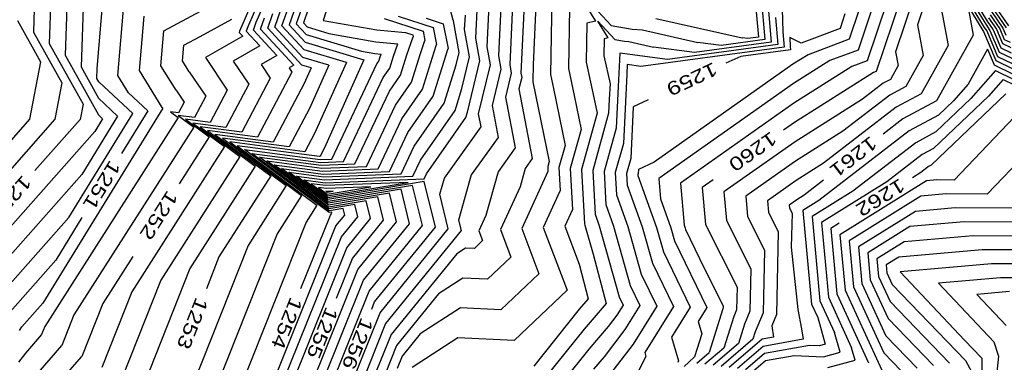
# Model space of a CAD drawing. Header units: feet. Extents: x -19835 to -19507, y 220308 to 220783.
# Tile 9 of 49: x -19726 to -19653, y 220445 to 220471. Entities that reach past the tile are written whole.
import ezdxf

# ---------------------------------------------------------------- set-up
doc = ezdxf.new("R2010")
doc.units = ezdxf.units.FT
doc.header["$LTSCALE"] = 25
doc.header["$MEASUREMENT"] = 0
for name, color, linetype in [('H1_HOEHENLINIEN', 86, 'CONTINUOUS'), ('H1_ZAEHLLIN_TXT', 3, 'CONTINUOUS'), ('H1_ZAEHLLINIEN', 11, 'CONTINUOUS')]:
    doc.layers.add(name, color=color, linetype=linetype)

msp = doc.modelspace()

# ---------------------------------------------------------------- linework, layer by layer
at = {"layer": 'H1_HOEHENLINIEN'}
for p, q in [((-19708.519, 220470.589), (-19705.837, 220476.755)), ((-19706.631, 220476.018), (-19709.136, 220470.258)), ((-19724.925, 220474.345), (-19725.077, 220469.861)), ((-19722.508, 220474.319), (-19722.717, 220468.136)), ((-19721.301, 220474.235), (-19721.537, 220467.274)), ((-19693.871, 220470.753), (-19694.984, 220474.831)), ((-19671.602, 220474.143), (-19671.195, 220469.487)), ((-19656.521, 220473.656), (-19654.41, 220470.207)), ((-19656.207, 220473.552), (-19654.303, 220470.443)), ((-19655.893, 220473.448), (-19654.197, 220470.678)), ((-19720.331, 220467.157), (-19719.815, 220473.211)), ((-19704.2, 220472.901), (-19705.014, 220470.549)), ((-19702.916, 220472.733), (-19703.53, 220470.723)), ((-19687.664, 220473.325), (-19687.947, 220467.41)), ((-19686.534, 220472.789), (-19686.645, 220466.697)), ((-19669.479, 220472.932), (-19669.385, 220469.864)), ((-19659.502, 220472.853), (-19661.008, 220468.38)), ((-19658.449, 220473.182), (-19659.385, 220470.403)), ((-19705.434, 220472.241), (-19706.074, 220470.391)), ((-19690.321, 220472.218), (-19690.517, 220468.098)), ((-19689.435, 220472.587), (-19689.681, 220467.447)), ((-19670.493, 220472.004), (-19670.241, 220469.111)), ((-19661.609, 220472.195), (-19663.114, 220467.722)), ((-19657.761, 220472.427), (-19657.089, 220468.865)), ((-19715.373, 220469.958), (-19712.664, 220471.42)), ((-19707.134, 220470.233), (-19706.668, 220471.58)), ((-19706.604, 220470.312), (-19706.051, 220471.91)), ((-19691.354, 220468.749), (-19691.206, 220471.849)), ((-19685.24, 220471.648), (-19685.322, 220467.16)), ((-19663.715, 220471.537), (-19664.46, 220469.323)), ((-19662.662, 220471.866), (-19663.787, 220468.522)), ((-19653.878, 220471.385), (-19653.026, 220470.141)), ((-19653.772, 220471.62), (-19652.786, 220470.181)), ((-19726.257, 220470.724), (-19724.548, 220467.656)), ((-19717.199, 220466.99), (-19716.854, 220471.042)), ((-19712.689, 220469.523), (-19710.33, 220470.819)), ((-19708.724, 220469.996), (-19708.519, 220470.589)), ((-19708.194, 220470.075), (-19707.902, 220470.919)), ((-19705.014, 220470.549), (-19704.726, 220470.237)), ((-19703.53, 220470.723), (-19699.552, 220470.028)), ((-19699.016, 220470.869), (-19696.123, 220469.917)), ((-19695.89, 220470.882), (-19694.62, 220470.464)), ((-19693.863, 220470.742), (-19693.871, 220470.753)), ((-19693.865, 220470.701), (-19693.863, 220470.742)), ((-19693.441, 220468.337), (-19693.865, 220470.701)), ((-19693.028, 220470.05), (-19692.977, 220471.111)), ((-19682.351, 220469.437), (-19683.118, 220470.672)), ((-19683.118, 220470.672), (-19681.855, 220469.293)), ((-19678.821, 220470.878), (-19672.401, 220469.435)), ((-19669.939, 220470.934), (-19669.763, 220468.923)), ((-19654.197, 220470.678), (-19653.747, 220470.021)), ((-19653.984, 220471.149), (-19653.266, 220470.101)), ((-19725.077, 220469.861), (-19722.968, 220466.077)), ((-19715.595, 220467.353), (-19715.373, 220469.958)), ((-19709.136, 220470.258), (-19709.254, 220469.917)), ((-19709.254, 220469.917), (-19708.254, 220468.835)), ((-19706.989, 220468.118), (-19708.724, 220469.996)), ((-19705.724, 220467.402), (-19708.194, 220470.075)), ((-19705.043, 220467.971), (-19707.134, 220470.233)), ((-19704.964, 220468.538), (-19706.604, 220470.312)), ((-19706.074, 220470.391), (-19704.884, 220469.104)), ((-19704.726, 220470.237), (-19703.122, 220469.755)), ((-19699.552, 220470.028), (-19697.435, 220469.828)), ((-19697.435, 220469.828), (-19696.875, 220469.644)), ((-19696.123, 220469.917), (-19695.981, 220469.219)), ((-19694.62, 220470.464), (-19694.249, 220468.639)), ((-19692.665, 220468.028), (-19693.028, 220470.05)), ((-19669.385, 220469.864), (-19669.286, 220468.735)), ((-19659.385, 220470.403), (-19658.952, 220468.114)), ((-19654.41, 220470.207), (-19654.227, 220469.941)), ((-19654.303, 220470.443), (-19653.987, 220469.981)), ((-19654.227, 220469.941), (-19653.438, 220468.05)), ((-19653.987, 220469.981), (-19653.313, 220468.367)), ((-19653.747, 220470.021), (-19653.188, 220468.683)), ((-19653.266, 220470.101), (-19652.938, 220469.316)), ((-19653.026, 220470.141), (-19652.814, 220469.633)), ((-19713.893, 220468.873), (-19712.689, 220469.523)), ((-19704.884, 220469.104), (-19700.511, 220467.788)), ((-19703.122, 220469.755), (-19699.624, 220469.144)), ((-19699.624, 220469.144), (-19697.995, 220468.99)), ((-19697.314, 220468.168), (-19696.847, 220469.508)), ((-19696.875, 220469.644), (-19696.847, 220469.508)), ((-19696.309, 220468.277), (-19695.981, 220469.219)), ((-19682.653, 220469.367), (-19682.676, 220468.084)), ((-19682.351, 220469.437), (-19682.653, 220469.367)), ((-19681.855, 220469.293), (-19681.159, 220469.173)), ((-19681.159, 220469.173), (-19680.819, 220469.146)), ((-19680.819, 220469.146), (-19678.985, 220468.734)), ((-19670.241, 220469.111), (-19675.956, 220468.344)), ((-19671.984, 220469.381), (-19672.401, 220469.435)), ((-19671.195, 220469.487), (-19671.984, 220469.381)), ((-19664.46, 220469.323), (-19667.505, 220468.177)), ((-19652.938, 220469.316), (-19652.48, 220469.096)), ((-19713.991, 220467.716), (-19713.893, 220468.873)), ((-19708.254, 220468.835), (-19710.222, 220467.703)), ((-19701.819, 220467.591), (-19704.964, 220468.538)), ((-19698.319, 220468.059), (-19697.995, 220468.99)), ((-19695.359, 220465.085), (-19694.299, 220468.496)), ((-19694.299, 220468.496), (-19694.249, 220468.639)), ((-19693.664, 220467.414), (-19693.441, 220468.337)), ((-19691.114, 220467.41), (-19691.354, 220468.749)), ((-19669.286, 220468.735), (-19679.929, 220467.307)), ((-19675.956, 220468.344), (-19678.985, 220468.734)), ((-19669.763, 220468.923), (-19677.942, 220467.826)), ((-19663.787, 220468.522), (-19665.881, 220467.734)), ((-19661.008, 220468.38), (-19660.816, 220467.362)), ((-19657.089, 220468.865), (-19659.104, 220465.275)), ((-19654.175, 220468.585), (-19655.62, 220465.981)), ((-19654.175, 220468.585), (-19653.687, 220467.417)), ((-19653.313, 220468.367), (-19652.37, 220467.913)), ((-19653.188, 220468.683), (-19652.407, 220468.308)), ((-19724.548, 220467.656), (-19725.366, 220463.38)), ((-19722.717, 220468.136), (-19720.248, 220463.705)), ((-19713.49, 220466.906), (-19713.991, 220467.716)), ((-19710.222, 220467.703), (-19709.071, 220465.991)), ((-19706.989, 220468.118), (-19708.15, 220467.451)), ((-19703.127, 220467.394), (-19705.043, 220467.971)), ((-19701.819, 220467.591), (-19704.179, 220462.329)), ((-19700.511, 220467.788), (-19703.342, 220461.476)), ((-19698.594, 220467.175), (-19698.319, 220468.059)), ((-19697.785, 220466.652), (-19697.314, 220468.168)), ((-19696.976, 220466.13), (-19696.309, 220468.277)), ((-19693.237, 220465.662), (-19692.665, 220468.028)), ((-19690.517, 220468.098), (-19690.339, 220467.101)), ((-19682.676, 220468.084), (-19682.22, 220465.998)), ((-19681.506, 220468.285), (-19681.629, 220465.806)), ((-19677.942, 220467.826), (-19681.506, 220468.285)), ((-19667.505, 220468.177), (-19668.644, 220467.46)), ((-19665.881, 220467.734), (-19668.601, 220466.023)), ((-19663.114, 220467.722), (-19664.256, 220467.292)), ((-19658.952, 220468.114), (-19660.248, 220465.806)), ((-19653.438, 220468.05), (-19652.334, 220467.519)), ((-19721.537, 220467.274), (-19720.232, 220464.933)), ((-19720.357, 220466.411), (-19720.331, 220467.157)), ((-19715.507, 220464.256), (-19717.199, 220466.99)), ((-19714.468, 220465.532), (-19715.595, 220467.353)), ((-19713.49, 220466.906), (-19712.271, 220465.092)), ((-19705.871, 220466.889), (-19708.42, 220462.045)), ((-19708.15, 220467.451), (-19707.471, 220466.44)), ((-19705.724, 220467.402), (-19706.079, 220467.198)), ((-19706.079, 220467.198), (-19705.871, 220466.889)), ((-19703.127, 220467.394), (-19704.565, 220464.188)), ((-19699.081, 220466.475), (-19698.594, 220467.175)), ((-19694.55, 220464.562), (-19693.664, 220467.414)), ((-19691.994, 220463.771), (-19691.114, 220467.41)), ((-19690.339, 220467.101), (-19690.994, 220464.39)), ((-19689.681, 220467.447), (-19689.563, 220466.792)), ((-19687.947, 220467.41), (-19687.968, 220466.235)), ((-19685.322, 220467.16), (-19684.883, 220465.148)), ((-19680.947, 220467.438), (-19680.982, 220466.73)), ((-19679.929, 220467.307), (-19680.947, 220467.438)), ((-19668.644, 220467.46), (-19678.947, 220460.187)), ((-19664.256, 220467.292), (-19668.559, 220464.585)), ((-19660.816, 220467.362), (-19661.392, 220466.336)), ((-19653.587, 220466.993), (-19655.402, 220464.916)), ((-19653.687, 220467.417), (-19652.261, 220466.731)), ((-19653.587, 220466.993), (-19652.224, 220466.337)), ((-19720.217, 220466.161), (-19720.357, 220466.411)), ((-19717.695, 220463.81), (-19720.217, 220466.161)), ((-19707.471, 220466.44), (-19709.592, 220462.408)), ((-19702.039, 220460.237), (-19699.081, 220466.475)), ((-19698.62, 220465.453), (-19697.785, 220466.652)), ((-19698.16, 220464.431), (-19696.976, 220466.13)), ((-19689.563, 220466.792), (-19689.994, 220465.009)), ((-19687.968, 220466.235), (-19687.951, 220466.158)), ((-19687.951, 220466.158), (-19686.758, 220460.225)), ((-19686.645, 220466.697), (-19686.417, 220465.653)), ((-19680.982, 220466.73), (-19681.229, 220461.587)), ((-19661.392, 220466.336), (-19661.921, 220466.053)), ((-19653.01, 220466.338), (-19654.104, 220465.086)), ((-19653.01, 220466.338), (-19652.188, 220465.943)), ((-19722.968, 220466.077), (-19723.486, 220463.373)), ((-19714.468, 220465.532), (-19713.871, 220464.643)), ((-19709.071, 220465.991), (-19710.764, 220462.772)), ((-19701.181, 220460.053), (-19698.62, 220465.453)), ((-19693.742, 220464.04), (-19693.237, 220465.662)), ((-19686.417, 220465.653), (-19685.567, 220461.425)), ((-19682.22, 220465.998), (-19682.276, 220464.882)), ((-19681.629, 220465.806), (-19681.778, 220462.704)), ((-19668.601, 220466.023), (-19678.602, 220458.963)), ((-19661.921, 220466.053), (-19663.465, 220464.861)), ((-19660.248, 220465.806), (-19661.439, 220465.169)), ((-19655.62, 220465.981), (-19656.699, 220464.746)), ((-19720.232, 220464.933), (-19718.816, 220463.613)), ((-19713.871, 220464.643), (-19714.282, 220463.863)), ((-19712.271, 220465.092), (-19713.109, 220463.499)), ((-19697.239, 220462.387), (-19695.359, 220465.085)), ((-19689.994, 220465.009), (-19689.274, 220461.242)), ((-19684.883, 220465.148), (-19684.375, 220462.625)), ((-19682.276, 220464.882), (-19682.327, 220463.82)), ((-19663.465, 220464.861), (-19668.473, 220461.711)), ((-19661.439, 220465.169), (-19664.913, 220462.486)), ((-19659.104, 220465.275), (-19660.957, 220464.285)), ((-19654.104, 220465.086), (-19658.18, 220461.2)), ((-19655.402, 220464.916), (-19658.001, 220462.438)), ((-19656.699, 220464.746), (-19657.821, 220463.676)), ((-19715.452, 220464.204), (-19724.385, 220449.703)), ((-19715.507, 220464.256), (-19715.452, 220464.204)), ((-19714.282, 220463.863), (-19714.879, 220463.941)), ((-19714.879, 220463.941), (-19714.308, 220463.516)), ((-19704.565, 220464.188), (-19706.075, 220461.317)), ((-19700.323, 220459.87), (-19698.16, 220464.431)), ((-19696.778, 220461.365), (-19694.55, 220464.562)), ((-19696.317, 220460.343), (-19693.742, 220464.04)), ((-19690.994, 220464.39), (-19690.543, 220462.029)), ((-19668.559, 220464.585), (-19676.987, 220458.636)), ((-19660.957, 220464.285), (-19666.36, 220460.111)), ((-19651.673, 220464.086), (-19656.644, 220458.861)), ((-19725.366, 220463.38), (-19734.604, 220452.909)), ((-19723.486, 220463.373), (-19733.903, 220451.567)), ((-19714.308, 220463.516), (-19724.227, 220447.971)), ((-19722.454, 220456.085), (-19717.695, 220463.81)), ((-19718.816, 220463.613), (-19721.488, 220459.276)), ((-19719.938, 220463.416), (-19720.522, 220462.468)), ((-19720.248, 220463.705), (-19719.938, 220463.416)), ((-19713.109, 220463.499), (-19714.33, 220463.66)), ((-19714.33, 220463.66), (-19713.163, 220462.791)), ((-19691.811, 220462.815), (-19691.994, 220463.771)), ((-19682.327, 220463.82), (-19683.506, 220459.569)), ((-19657.821, 220463.676), (-19659.992, 220462.516)), ((-19720.522, 220462.468), (-19731.723, 220449.799)), ((-19713.163, 220462.791), (-19722.07, 220448.833)), ((-19710.764, 220462.772), (-19713.23, 220463.096)), ((-19713.23, 220463.096), (-19710.874, 220461.342)), ((-19709.592, 220462.408), (-19712.681, 220462.814)), ((-19712.681, 220462.814), (-19709.729, 220460.617)), ((-19708.42, 220462.045), (-19712.131, 220462.533)), ((-19712.131, 220462.533), (-19708.584, 220459.892)), ((-19694.534, 220459.004), (-19691.811, 220462.815)), ((-19684.375, 220462.625), (-19685.182, 220459.719)), ((-19681.778, 220462.704), (-19682.668, 220459.494)), ((-19664.913, 220462.486), (-19668.43, 220460.273)), ((-19659.992, 220462.516), (-19666.71, 220457.327)), ((-19706.075, 220461.317), (-19711.032, 220461.969)), ((-19711.032, 220461.969), (-19706.294, 220458.442)), ((-19704.179, 220462.329), (-19704.903, 220460.954)), ((-19698.606, 220459.503), (-19697.239, 220462.387)), ((-19690.543, 220462.029), (-19692.533, 220459.242)), ((-19658.001, 220462.438), (-19659.51, 220461.631)), ((-19710.874, 220461.342), (-19717.756, 220450.555)), ((-19704.903, 220460.954), (-19710.482, 220461.687)), ((-19710.482, 220461.687), (-19705.15, 220457.718)), ((-19703.82, 220460.602), (-19709.933, 220461.405)), ((-19709.933, 220461.405), (-19704.005, 220456.993)), ((-19703.342, 220461.476), (-19703.755, 220460.604)), ((-19697.748, 220459.319), (-19696.778, 220461.365)), ((-19689.274, 220461.242), (-19690.533, 220459.48)), ((-19685.567, 220461.425), (-19686.02, 220459.793)), ((-19681.229, 220461.587), (-19681.831, 220459.42)), ((-19668.473, 220461.711), (-19673.756, 220457.981)), ((-19659.51, 220461.631), (-19664.179, 220458.025)), ((-19658.18, 220461.2), (-19659.027, 220460.747)), ((-19650.717, 220461.465), (-19654.19, 220457.814)), ((-19709.729, 220460.617), (-19715.599, 220451.417)), ((-19703.106, 220456.578), (-19708.833, 220460.842)), ((-19708.833, 220460.842), (-19703.726, 220460.17)), ((-19703.12, 220456.716), (-19708.284, 220460.56)), ((-19708.284, 220460.56), (-19703.679, 220459.955)), ((-19703.134, 220456.854), (-19707.734, 220460.278)), ((-19707.734, 220460.278), (-19703.632, 220459.739)), ((-19703.755, 220460.604), (-19703.82, 220460.602)), ((-19696.89, 220459.135), (-19696.317, 220460.343)), ((-19668.43, 220460.273), (-19672.141, 220457.654)), ((-19659.027, 220460.747), (-19661.649, 220458.722)), ((-19708.584, 220459.892), (-19713.442, 220452.278)), ((-19703.162, 220457.13), (-19706.635, 220459.715)), ((-19706.635, 220459.715), (-19703.538, 220459.308)), ((-19703.726, 220460.17), (-19702.039, 220460.237)), ((-19703.679, 220459.955), (-19701.181, 220460.053)), ((-19703.632, 220459.739), (-19700.323, 220459.87)), ((-19686.758, 220460.225), (-19686.857, 220459.868)), ((-19686.857, 220459.868), (-19686.837, 220459.495)), ((-19686.02, 220459.793), (-19685.929, 220458.088)), ((-19685.182, 220459.719), (-19685.02, 220456.68)), ((-19683.506, 220459.569), (-19683.333, 220456.332)), ((-19680.118, 220459.637), (-19680.132, 220459.353)), ((-19678.947, 220460.187), (-19680.118, 220459.637)), ((-19666.36, 220460.111), (-19668.387, 220458.836)), ((-19721.488, 220459.276), (-19730.275, 220449.338)), ((-19703.176, 220457.268), (-19706.085, 220459.433)), ((-19706.085, 220459.433), (-19703.491, 220459.092)), ((-19703.19, 220457.406), (-19705.535, 220459.151)), ((-19705.535, 220459.151), (-19703.444, 220458.876)), ((-19703.538, 220459.308), (-19698.606, 220459.503)), ((-19703.491, 220459.092), (-19697.748, 220459.319)), ((-19703.444, 220458.876), (-19696.89, 220459.135)), ((-19694.872, 220457.8), (-19694.534, 220459.004)), ((-19692.533, 220459.242), (-19693.475, 220455.887)), ((-19690.533, 220459.48), (-19691.443, 220456.235)), ((-19686.837, 220459.495), (-19688.781, 220455.26)), ((-19682.668, 220459.494), (-19682.538, 220457.05)), ((-19681.831, 220459.42), (-19681.742, 220457.769)), ((-19680.132, 220459.353), (-19680.155, 220459.27)), ((-19680.155, 220459.27), (-19680.152, 220459.207)), ((-19680.152, 220459.207), (-19678.764, 220455.342)), ((-19678.602, 220458.963), (-19678.473, 220457.466)), ((-19668.387, 220458.836), (-19670.526, 220457.326)), ((-19658.707, 220458.798), (-19665.137, 220454.797)), ((-19657.925, 220458.868), (-19658.707, 220458.798)), ((-19656.644, 220458.861), (-19657.925, 220458.868)), ((-19706.294, 220458.442), (-19709.128, 220454.001)), ((-19704.436, 220458.588), (-19703.219, 220457.681)), ((-19703.35, 220458.445), (-19704.436, 220458.588)), ((-19703.887, 220458.306), (-19703.233, 220457.819)), ((-19703.303, 220458.229), (-19703.887, 220458.306)), ((-19697.218, 220458.687), (-19703.35, 220458.445)), ((-19700.01, 220458.359), (-19703.303, 220458.229)), ((-19703.233, 220457.819), (-19700.01, 220458.359)), ((-19703.219, 220457.681), (-19697.218, 220458.687)), ((-19696.893, 220458.461), (-19703.19, 220457.406)), ((-19697.754, 220458.177), (-19703.176, 220457.268)), ((-19697.128, 220455.616), (-19697.754, 220458.177)), ((-19696.167, 220455.487), (-19696.893, 220458.461)), ((-19685.929, 220458.088), (-19687.188, 220455.344)), ((-19676.987, 220458.636), (-19676.719, 220455.512)), ((-19661.649, 220458.722), (-19666.513, 220455.696)), ((-19705.15, 220457.718), (-19706.971, 220454.862)), ((-19703.337, 220458.024), (-19703.247, 220457.957)), ((-19703.257, 220458.014), (-19703.337, 220458.024)), ((-19702.802, 220458.031), (-19703.257, 220458.014)), ((-19703.247, 220457.957), (-19702.802, 220458.031)), ((-19698.614, 220457.892), (-19703.162, 220457.13)), ((-19700.335, 220457.323), (-19703.134, 220456.854)), ((-19700.013, 220456.002), (-19700.335, 220457.323)), ((-19698.09, 220455.744), (-19698.614, 220457.892)), ((-19694.244, 220455.23), (-19694.872, 220457.8)), ((-19681.742, 220457.769), (-19680.893, 220455.403)), ((-19678.473, 220457.466), (-19677.7, 220455.312)), ((-19673.756, 220457.981), (-19673.574, 220455.853)), ((-19672.141, 220457.654), (-19672.013, 220456.159)), ((-19670.526, 220457.326), (-19670.452, 220456.465)), ((-19666.71, 220457.327), (-19667.889, 220456.594)), ((-19664.179, 220458.025), (-19667.201, 220456.145)), ((-19659.121, 220457.664), (-19664.449, 220454.348)), ((-19657.252, 220457.83), (-19659.121, 220457.664)), ((-19654.19, 220457.814), (-19657.252, 220457.83)), ((-19704.005, 220456.993), (-19704.815, 220455.724)), ((-19701.196, 220457.039), (-19703.12, 220456.716)), ((-19702.056, 220456.754), (-19703.106, 220456.578)), ((-19701.935, 220456.259), (-19702.056, 220456.754)), ((-19700.974, 220456.13), (-19701.196, 220457.039)), ((-19685.02, 220456.68), (-19685.594, 220455.428)), ((-19682.538, 220457.05), (-19681.957, 220455.433)), ((-19667.889, 220456.594), (-19667.244, 220449.627)), ((-19656.579, 220456.792), (-19659.534, 220456.53)), ((-19651.737, 220456.766), (-19656.579, 220456.792)), ((-19728.826, 220448.877), (-19722.454, 220456.085)), ((-19702.597, 220455.445), (-19701.935, 220456.259)), ((-19702.186, 220454.639), (-19700.974, 220456.13)), ((-19701.776, 220453.832), (-19700.013, 220456.002)), ((-19693.475, 220455.887), (-19693.283, 220455.102)), ((-19691.443, 220456.235), (-19691.968, 220455.092)), ((-19683.333, 220456.332), (-19683.021, 220455.463)), ((-19672.013, 220456.159), (-19670.74, 220453.636)), ((-19670.452, 220456.465), (-19669.719, 220455.011)), ((-19667.201, 220456.145), (-19666.622, 220449.886)), ((-19659.534, 220456.53), (-19663.761, 220453.899)), ((-19704.815, 220455.724), (-19711.043, 220440.03)), ((-19708.82, 220439.964), (-19702.597, 220455.445)), ((-19700.956, 220452.219), (-19698.09, 220455.744)), ((-19700.545, 220451.413), (-19697.128, 220455.616)), ((-19700.135, 220450.606), (-19696.167, 220455.487)), ((-19699.315, 220448.993), (-19694.244, 220455.23)), ((-19688.781, 220455.26), (-19687.506, 220451.896)), ((-19687.188, 220455.344), (-19685.415, 220450.667)), ((-19685.594, 220455.428), (-19684.527, 220452.611)), ((-19683.021, 220455.463), (-19681.546, 220450.187)), ((-19681.957, 220455.433), (-19680.723, 220451.019)), ((-19680.893, 220455.403), (-19679.9, 220451.851)), ((-19678.764, 220455.342), (-19678.253, 220453.514)), ((-19677.7, 220455.312), (-19677.43, 220454.346)), ((-19676.719, 220455.512), (-19676.636, 220455.282)), ((-19676.636, 220455.282), (-19676.607, 220455.178)), ((-19676.607, 220455.178), (-19675.218, 220452.312)), ((-19673.574, 220455.853), (-19671.762, 220452.262)), ((-19666.513, 220455.696), (-19665.999, 220450.145)), ((-19706.971, 220454.862), (-19712.534, 220440.845)), ((-19707.922, 220440.37), (-19702.186, 220454.639)), ((-19693.283, 220455.102), (-19698.905, 220448.187)), ((-19691.968, 220455.092), (-19691.689, 220454.356)), ((-19669.719, 220455.011), (-19669.859, 220448.875)), ((-19665.137, 220454.797), (-19664.755, 220450.663)), ((-19655.232, 220454.716), (-19660.36, 220454.262)), ((-19648.883, 220454.683), (-19655.232, 220454.716)), ((-19709.128, 220454.001), (-19714.026, 220441.661)), ((-19707.024, 220440.777), (-19701.776, 220453.832)), ((-19692.966, 220453.799), (-19693.619, 220453.377)), ((-19692.308, 220453.768), (-19692.966, 220453.799)), ((-19691.689, 220454.356), (-19692.308, 220453.768)), ((-19677.43, 220454.346), (-19675.023, 220449.379)), ((-19664.449, 220454.348), (-19664.132, 220450.922)), ((-19663.761, 220453.899), (-19663.51, 220451.181)), ((-19660.36, 220454.262), (-19662.386, 220453.001)), ((-19654.559, 220453.678), (-19660.773, 220453.128)), ((-19649.45, 220453.651), (-19654.559, 220453.678)), ((-19693.619, 220453.377), (-19698.494, 220447.38)), ((-19678.253, 220453.514), (-19676.267, 220449.416)), ((-19670.74, 220453.636), (-19670.847, 220448.989)), ((-19662.386, 220453.001), (-19662.265, 220451.699)), ((-19660.773, 220453.128), (-19661.698, 220452.552)), ((-19713.442, 220452.278), (-19717.009, 220443.291)), ((-19705.228, 220441.591), (-19700.956, 220452.219)), ((-19684.527, 220452.611), (-19683.842, 220450.035)), ((-19675.218, 220452.312), (-19673.805, 220449.512)), ((-19671.762, 220452.262), (-19671.834, 220449.104)), ((-19661.698, 220452.552), (-19661.643, 220451.958)), ((-19653.886, 220452.64), (-19660.665, 220452.04)), ((-19650.017, 220452.619), (-19653.886, 220452.64)), ((-19687.506, 220451.896), (-19690.337, 220449.209)), ((-19679.9, 220451.851), (-19678.755, 220449.489)), ((-19662.265, 220451.699), (-19661.406, 220449.831)), ((-19661.643, 220451.958), (-19661.25, 220451.105)), ((-19660.665, 220452.04), (-19655.876, 220446.964)), ((-19715.599, 220451.417), (-19718.5, 220444.106)), ((-19704.33, 220441.997), (-19700.545, 220451.413)), ((-19680.723, 220451.019), (-19679.999, 220449.525)), ((-19664.132, 220450.922), (-19661.871, 220446.008)), ((-19663.51, 220451.181), (-19661.716, 220447.282)), ((-19661.25, 220451.105), (-19655.807, 220445.457)), ((-19717.756, 220450.555), (-19719.992, 220444.922)), ((-19703.432, 220442.404), (-19700.135, 220450.606)), ((-19685.415, 220450.667), (-19689.352, 220446.929)), ((-19683.842, 220450.035), (-19684.508, 220449.262)), ((-19681.546, 220450.187), (-19681.243, 220449.562)), ((-19665.999, 220450.145), (-19664.275, 220446.397)), ((-19664.755, 220450.663), (-19662.027, 220444.734)), ((-19652.539, 220450.564), (-19654.973, 220450.348)), ((-19654.973, 220450.348), (-19652.796, 220448.041)), ((-19724.385, 220449.703), (-19725.93, 220447.956)), ((-19693.343, 220449.351), (-19696.331, 220447.418)), ((-19690.337, 220449.209), (-19693.343, 220449.351)), ((-19681.243, 220449.562), (-19681.709, 220448.813)), ((-19679.999, 220449.525), (-19681.112, 220447.738)), ((-19678.755, 220449.489), (-19680.515, 220446.662)), ((-19676.267, 220449.416), (-19677.657, 220447.183)), ((-19675.023, 220449.379), (-19675.673, 220448.334)), ((-19673.832, 220449.279), (-19674.853, 220446.042)), ((-19673.809, 220449.333), (-19673.832, 220449.279)), ((-19673.805, 220449.512), (-19673.809, 220449.333)), ((-19667.244, 220449.627), (-19666.787, 220448.635)), ((-19666.622, 220449.886), (-19665.531, 220447.516)), ((-19661.406, 220449.831), (-19657.001, 220445.26)), ((-19722.07, 220448.833), (-19722.975, 220446.552)), ((-19701.636, 220443.218), (-19699.315, 220448.993)), ((-19684.508, 220449.262), (-19687.889, 220445.026)), ((-19681.709, 220448.813), (-19682.36, 220447.968)), ((-19671.834, 220449.104), (-19672.233, 220448.143)), ((-19670.847, 220448.989), (-19671.434, 220447.576)), ((-19669.859, 220448.875), (-19670.209, 220448.032)), ((-19666.787, 220448.635), (-19666.233, 220446.649)), ((-19726.1, 220447.669), (-19725.93, 220447.956)), ((-19724.227, 220447.971), (-19724.466, 220447.367)), ((-19698.905, 220448.187), (-19700.738, 220443.625)), ((-19682.36, 220447.968), (-19683.807, 220446.288)), ((-19675.673, 220448.334), (-19675.397, 220447.42)), ((-19672.233, 220448.143), (-19672.687, 220446.705)), ((-19670.209, 220448.032), (-19670.072, 220447.176)), ((-19724.466, 220447.367), (-19725.666, 220445.989)), ((-19698.494, 220447.38), (-19699.84, 220444.031)), ((-19696.331, 220447.418), (-19697.674, 220445.767)), ((-19693.531, 220447.127), (-19696.923, 220444.934)), ((-19689.352, 220446.929), (-19693.531, 220447.127)), ((-19681.112, 220447.738), (-19682.667, 220445.717)), ((-19677.657, 220447.183), (-19677.127, 220445.431)), ((-19675.397, 220447.42), (-19675.936, 220445.711)), ((-19671.434, 220447.576), (-19671.604, 220447.036)), ((-19670.072, 220447.176), (-19670.92, 220447.025)), ((-19665.125, 220446.058), (-19665.531, 220447.516)), ((-19661.716, 220447.282), (-19659.389, 220444.868)), ((-19724.555, 220444.736), (-19722.975, 220446.552)), ((-19680.515, 220446.662), (-19682.975, 220443.466)), ((-19672.687, 220446.705), (-19674.57, 220445.087)), ((-19671.604, 220447.036), (-19673.968, 220445.006)), ((-19670.92, 220447.025), (-19673.365, 220444.925)), ((-19667.405, 220446.568), (-19670.751, 220445.972)), ((-19666.653, 220446.535), (-19667.405, 220446.568)), ((-19666.233, 220446.649), (-19666.653, 220446.535)), ((-19664.016, 220445.468), (-19664.275, 220446.397)), ((-19655.876, 220446.964), (-19654.613, 220445.653)), ((-19725.666, 220445.989), (-19726.18, 220445.319)), ((-19697.674, 220445.767), (-19698.044, 220444.845)), ((-19683.807, 220446.288), (-19685.7, 220443.916)), ((-19682.667, 220445.717), (-19683.456, 220444.801)), ((-19676.378, 220445.331), (-19675.936, 220445.711)), ((-19675.776, 220445.25), (-19674.853, 220446.042)), ((-19670.751, 220445.972), (-19672.159, 220444.762)), ((-19670.666, 220445.446), (-19668.55, 220445.823)), ((-19668.55, 220445.823), (-19666.351, 220445.724)), ((-19666.351, 220445.724), (-19665.125, 220446.058)), ((-19661.871, 220446.008), (-19660.583, 220444.671)), ((-19654.613, 220445.653), (-19654.589, 220445.609)), ((-19677.127, 220445.431), (-19677.193, 220445.304)), ((-19676.706, 220445.008), (-19676.378, 220445.331)), ((-19671.557, 220444.681), (-19670.666, 220445.446)), ((-19666.049, 220444.914), (-19664.016, 220445.468)), ((-19655.807, 220445.457), (-19655.176, 220444.31)), ((-19654.589, 220445.609), (-19654.702, 220439.432))]:
    msp.add_line(p, q, dxfattribs=at)
at = {"layer": 'H1_ZAEHLLINIEN'}
for p, q in [((-19723.716, 220474.332), (-19723.897, 220468.999)), ((-19683.267, 220470.665), (-19684.993, 220473.444)), ((-19684.993, 220473.444), (-19682.151, 220470.343)), ((-19688.55, 220472.956), (-19688.844, 220466.797)), ((-19671.048, 220473.074), (-19670.718, 220469.299)), ((-19718.803, 220466.627), (-19718.335, 220472.126)), ((-19704.817, 220472.571), (-19705.544, 220470.47)), ((-19660.555, 220472.524), (-19662.442, 220466.921)), ((-19709.09, 220471.453), (-19709.753, 220469.928)), ((-19707.664, 220470.154), (-19707.285, 220471.249)), ((-19692.191, 220469.4), (-19692.092, 220471.48)), ((-19655.638, 220471.804), (-19654.516, 220469.972)), ((-19655.638, 220471.804), (-19655.225, 220469.616)), ((-19653.666, 220471.856), (-19652.62, 220470.33)), ((-19697.965, 220471.044), (-19695.371, 220470.191)), ((-19683.947, 220470.507), (-19683.999, 220467.622)), ((-19683.267, 220470.665), (-19683.947, 220470.507)), ((-19664.768, 220471.208), (-19665.133, 220470.123)), ((-19654.091, 220470.914), (-19653.507, 220470.061)), ((-19709.753, 220469.928), (-19709.784, 220469.837)), ((-19709.784, 220469.837), (-19709.52, 220469.551)), ((-19705.123, 220467.404), (-19707.664, 220470.154)), ((-19705.544, 220470.47), (-19704.805, 220469.671)), ((-19695.371, 220470.191), (-19695.115, 220468.929)), ((-19682.151, 220470.343), (-19680.585, 220470.072)), ((-19680.585, 220470.072), (-19679.82, 220470.012)), ((-19679.82, 220470.012), (-19675.693, 220469.085)), ((-19665.133, 220470.123), (-19668.021, 220469.036)), ((-19654.516, 220469.972), (-19654.468, 220469.901)), ((-19654.468, 220469.901), (-19653.562, 220467.734)), ((-19653.507, 220470.061), (-19653.063, 220469)), ((-19709.52, 220469.551), (-19712.294, 220467.956)), ((-19704.805, 220469.671), (-19700.696, 220468.434)), ((-19691.89, 220467.719), (-19692.191, 220469.4)), ((-19673.97, 220468.863), (-19675.693, 220469.085)), ((-19670.718, 220469.299), (-19673.97, 220468.863)), ((-19668.021, 220469.036), (-19668.851, 220469.466)), ((-19668.851, 220469.466), (-19668.83, 220468.795)), ((-19655.225, 220469.616), (-19657.96, 220464.744)), ((-19723.897, 220468.999), (-19721.389, 220464.498)), ((-19700.696, 220468.434), (-19699.697, 220468.26)), ((-19696.168, 220465.607), (-19695.304, 220468.386)), ((-19695.304, 220468.386), (-19695.115, 220468.929)), ((-19668.809, 220468.548), (-19672.508, 220468.051)), ((-19668.83, 220468.795), (-19668.809, 220468.548)), ((-19653.063, 220469), (-19652.444, 220468.702)), ((-19712.294, 220467.956), (-19710.671, 220465.542)), ((-19699.697, 220468.26), (-19699.231, 220468.216)), ((-19699.542, 220467.497), (-19699.403, 220467.697)), ((-19699.403, 220467.697), (-19699.324, 220467.95)), ((-19699.324, 220467.95), (-19699.231, 220468.216)), ((-19692.811, 220463.911), (-19691.89, 220467.719)), ((-19683.999, 220467.622), (-19683.348, 220464.643)), ((-19672.508, 220468.051), (-19673.606, 220467.536)), ((-19653.562, 220467.734), (-19652.297, 220467.125)), ((-19704.435, 220467.197), (-19705.123, 220467.404)), ((-19704.435, 220467.197), (-19704.951, 220466.046)), ((-19702.897, 220460.421), (-19699.542, 220467.497)), ((-19662.632, 220466.849), (-19668.516, 220463.148)), ((-19662.442, 220466.921), (-19662.632, 220466.849)), ((-19718.011, 220465.347), (-19718.803, 220466.627)), ((-19688.787, 220466.482), (-19688.994, 220465.628)), ((-19688.844, 220466.797), (-19688.787, 220466.482)), ((-19710.671, 220465.542), (-19711.937, 220463.136)), ((-19704.951, 220466.046), (-19707.247, 220461.681)), ((-19697.699, 220463.409), (-19696.168, 220465.607)), ((-19688.994, 220465.628), (-19688.005, 220460.455)), ((-19718.011, 220465.347), (-19716.573, 220464.007)), ((-19683.348, 220464.643), (-19683.184, 220463.825)), ((-19679.399, 220464.816), (-19680.496, 220464.301)), ((-19657.96, 220464.744), (-19660.474, 220463.4)), ((-19652.807, 220465.256), (-19658.36, 220459.962)), ((-19721.389, 220464.498), (-19721.606, 220463.366)), ((-19716.573, 220464.007), (-19718.528, 220460.835)), ((-19692.933, 220463.517), (-19692.811, 220463.911)), ((-19680.496, 220464.301), (-19680.681, 220460.47)), ((-19721.606, 220463.366), (-19724.959, 220459.566)), ((-19711.937, 220463.136), (-19713.78, 220463.378)), ((-19713.78, 220463.378), (-19712.018, 220462.067)), ((-19699.464, 220459.686), (-19697.699, 220463.409)), ((-19695.857, 220459.321), (-19692.933, 220463.517)), ((-19683.184, 220463.825), (-19684.344, 220459.644)), ((-19660.474, 220463.4), (-19661.925, 220462.28)), ((-19668.516, 220463.148), (-19669.329, 220462.574)), ((-19712.018, 220462.067), (-19714.244, 220458.578)), ((-19707.247, 220461.681), (-19711.582, 220462.251)), ((-19711.582, 220462.251), (-19707.439, 220459.167)), ((-19703.092, 220456.441), (-19709.383, 220461.124)), ((-19709.383, 220461.124), (-19703.773, 220460.386)), ((-19703.773, 220460.386), (-19702.897, 220460.421)), ((-19688.005, 220460.455), (-19688.532, 220459.718)), ((-19680.681, 220460.47), (-19680.993, 220459.345)), ((-19703.148, 220456.992), (-19707.184, 220459.997)), ((-19707.184, 220459.997), (-19703.585, 220459.523)), ((-19703.585, 220459.523), (-19699.464, 220459.686)), ((-19688.532, 220459.718), (-19688.913, 220458.359)), ((-19684.344, 220459.644), (-19684.129, 220455.613)), ((-19658.545, 220459.863), (-19659.119, 220459.42)), ((-19658.36, 220459.962), (-19658.545, 220459.863)), ((-19707.439, 220459.167), (-19711.285, 220453.14)), ((-19703.204, 220457.543), (-19704.986, 220458.869)), ((-19704.986, 220458.869), (-19703.397, 220458.661)), ((-19703.397, 220458.661), (-19696.032, 220458.952)), ((-19696.032, 220458.952), (-19695.857, 220459.321)), ((-19680.993, 220459.345), (-19680.947, 220458.488)), ((-19674.558, 220458.883), (-19675.371, 220458.308)), ((-19666.357, 220458.857), (-19667.808, 220457.736)), ((-19659.119, 220459.42), (-19659.755, 220459.024)), ((-19696.033, 220458.746), (-19703.204, 220457.543)), ((-19695.206, 220455.359), (-19696.033, 220458.746)), ((-19688.913, 220458.359), (-19690.374, 220455.176)), ((-19680.947, 220458.488), (-19679.829, 220455.372)), ((-19675.371, 220458.308), (-19675.134, 220455.547)), ((-19699.475, 220457.608), (-19703.148, 220456.992)), ((-19699.051, 220455.873), (-19699.475, 220457.608)), ((-19668.344, 220457.398), (-19668.91, 220456.999)), ((-19667.808, 220457.736), (-19668.344, 220457.398)), ((-19668.91, 220456.999), (-19668.891, 220456.771)), ((-19668.891, 220456.771), (-19668.697, 220456.386)), ((-19721.465, 220456.067), (-19723.419, 220452.894)), ((-19705.199, 220450.799), (-19703.007, 220456.252)), ((-19702.917, 220456.47), (-19703.092, 220456.441)), ((-19703.007, 220456.252), (-19702.897, 220456.387)), ((-19702.897, 220456.387), (-19702.917, 220456.47)), ((-19701.366, 220453.026), (-19699.051, 220455.873)), ((-19668.697, 220456.386), (-19668.755, 220453.861)), ((-19699.725, 220449.8), (-19695.206, 220455.359)), ((-19690.374, 220455.176), (-19689.598, 220453.126)), ((-19684.129, 220455.613), (-19684.086, 220455.493)), ((-19684.086, 220455.493), (-19683.486, 220453.349)), ((-19679.829, 220455.372), (-19679.077, 220452.683)), ((-19675.134, 220455.547), (-19672.784, 220450.887)), ((-19665.189, 220455.642), (-19665.825, 220455.246)), ((-19665.825, 220455.246), (-19665.377, 220450.404)), ((-19659.947, 220455.396), (-19663.074, 220453.45)), ((-19655.905, 220455.754), (-19659.947, 220455.396)), ((-19649.283, 220455.719), (-19655.905, 220455.754)), ((-19668.755, 220453.861), (-19668.256, 220449.246)), ((-19717.687, 220453.183), (-19719.913, 220449.694)), ((-19711.285, 220453.14), (-19712.221, 220450.782)), ((-19702.552, 220450.074), (-19701.366, 220453.026)), ((-19689.598, 220453.126), (-19691.323, 220451.489)), ((-19683.486, 220453.349), (-19682.511, 220449.686)), ((-19663.074, 220453.45), (-19662.887, 220451.44)), ((-19723.419, 220452.894), (-19727.378, 220448.417)), ((-19679.077, 220452.683), (-19677.511, 220449.452)), ((-19693.154, 220451.575), (-19694.975, 220450.397)), ((-19691.323, 220451.489), (-19693.154, 220451.575)), ((-19653.212, 220451.602), (-19657.819, 220451.194)), ((-19650.584, 220451.588), (-19653.212, 220451.602)), ((-19672.784, 220450.887), (-19672.822, 220449.219)), ((-19662.887, 220451.44), (-19661.561, 220448.556)), ((-19657.819, 220451.194), (-19653.699, 220446.827)), ((-19694.975, 220450.397), (-19698.084, 220446.573)), ((-19665.377, 220450.404), (-19663.019, 220445.278)), ((-19719.913, 220449.694), (-19721.483, 220445.737)), ((-19699.936, 220449.274), (-19699.725, 220449.8)), ((-19682.511, 220449.686), (-19684.157, 220447.775)), ((-19677.511, 220449.452), (-19679.64, 220446.031)), ((-19673.033, 220448.711), (-19673.77, 220446.374)), ((-19672.822, 220449.219), (-19673.033, 220448.711)), ((-19668.256, 220449.246), (-19667.99, 220447.788)), ((-19661.561, 220448.556), (-19658.195, 220445.064)), ((-19684.157, 220447.775), (-19686.911, 220444.324)), ((-19667.99, 220447.788), (-19667.868, 220447.027)), ((-19698.084, 220446.573), (-19698.942, 220444.438)), ((-19673.77, 220446.374), (-19675.173, 220445.169)), ((-19670.835, 220446.498), (-19672.762, 220444.843)), ((-19667.868, 220447.027), (-19670.835, 220446.498)), ((-19653.699, 220446.827), (-19653.36, 220445.76)), ((-19722.882, 220444.129), (-19721.483, 220445.737)), ((-19679.552, 220445.739), (-19680.439, 220444.033)), ((-19679.64, 220446.031), (-19679.552, 220445.739)), ((-19653.36, 220445.76), (-19654.021, 220439.262))]:
    msp.add_line(p, q, dxfattribs=at)

# ---------------------------------------------------------------- texts
at = {"layer": 'H1_ZAEHLLIN_TXT', "width": 1.333333}
for s, rotation, p in [('1259', 205.1, (-19674.542, 220467.649)), ('1260', 215.2, (-19670.271, 220462.521)), ('1261', 217.7, (-19662.864, 220462.186)), ('1251', 238.4, (-19719.373, 220460.416)), ('1250', 228.6, (-19725.863, 220459.297)), ('1262', 211.9, (-19660.698, 220459.026)), ('1252', 237.5, (-19715.096, 220458.172)), ('1253', 248.4, (-19712.981, 220450.223)), ('1254', 248.1, (-19705.961, 220450.243)), ('1255', 248.1, (-19703.315, 220449.518)), ('1256', 248.1, (-19700.698, 220448.719))]:
    msp.add_text(s, height=1, rotation=rotation, dxfattribs=at).set_placement(p)

doc.saveas('drawing.dxf')
